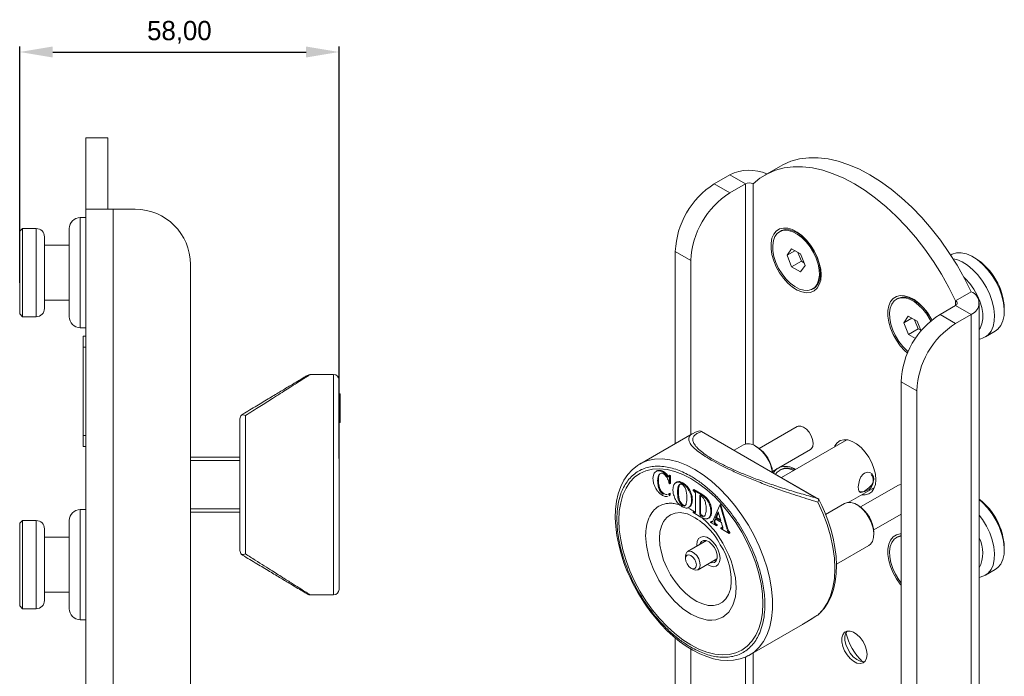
# Model space of a CAD drawing. Header units: millimetres. Extents: x 51 to 367, y 22 to 381.
# Tile 4 of 4: x 188 to 367, y 262 to 381. Entities that reach past the tile are written whole.
import ezdxf

# ---------------------------------------------------------------- set-up
doc = ezdxf.new("R2010")
doc.units = ezdxf.units.MM
doc.header["$PDSIZE"] = -1
doc.dimstyles.new('ISO-25', dxfattribs={"dimtxt": 2.5, "dimasz": 2.5, "dimexe": 1.25, "dimexo": 0.625, "dimtad": 1, "dimtxsty": 'Standard', "dimcen": 2.5, "dimadec": 0, "dimazin": 0, "dimtfac": 1, "dimtmove": 0, "dimatfit": 3, "dimfxl": 0, "dimarcsym": 0})

# ---------------------------------------------------------------- blocks, each defined once
blk = doc.blocks.new('*D6')
at = {"color": 0, "lineweight": -2}
for p, q in [((188.06, 333.41), (188.06, 376.33)), ((246.06, 301.54), (246.06, 376.33)), ((194.06, 375.33), (240.06, 375.33))]:
    blk.add_line(p, q, dxfattribs=at)
at = {"color": 0}
for points in [[(194.06, 376.33), (194.06, 374.33), (188.06, 375.33)], [(240.06, 376.33), (240.06, 374.33), (246.06, 375.33)]]:
    blk.add_solid(points, dxfattribs=at)
at = {"layer": 'Defpoints', "color": 0}
for p in [(246.06, 375.33), (188.06, 332.41), (246.06, 300.54)]:
    blk.add_point(p, dxfattribs=at)
at = {"color": 0, "insert": (217.06, 378.9), "char_height": 3.5, "attachment_point": 5}
blk.add_mtext('58,00', dxfattribs=at)

msp = doc.modelspace()

# ---------------------------------------------------------------- linework, layer by layer
at = {"color": 7, "linetype": 'Continuous', "lineweight": 15}
for p, q in [((204.059, 359.781), (200.059, 359.781)), ((200.059, 359.781), (200.059, 346.781)), ((204.059, 359.781), (204.059, 346.781)), ((326.245, 354.629), (323.416, 352.996)), ((314.209, 351.385), (317.037, 353.018)), ((319.866, 351.385), (317.037, 353.018)), ((314.209, 351.385), (317.037, 349.752)), ((317.037, 349.752), (319.866, 351.385)), ((319.866, 351.385), (319.866, 304.149)), ((321.28, 351.385), (321.28, 303.994)), ((200.059, 345.281), (199.059, 345.281)), ((199.059, 345.281), (199.059, 331.45)), ((200.059, 346.781), (205.059, 346.781)), ((200.059, 346.781), (200.059, 126.781)), ((205.059, 126.781), (205.059, 346.781)), ((209.059, 346.781), (205.059, 346.781)), ((188.559, 343.281), (188.059, 342.781)), ((188.059, 332.408), (188.059, 342.781)), ((191.059, 343.281), (188.559, 343.281)), ((188.559, 343.281), (188.559, 332.216)), ((191.059, 332.216), (191.059, 343.281)), ((192.559, 341.781), (192.559, 332.791)), ((197.059, 332.216), (197.059, 343.281)), ((326.271, 342.823), (326.058, 342.701)), ((330.037, 342.084), (329.271, 342.526)), ((197.059, 340.281), (192.559, 340.281)), ((309.966, 337.505), (307.138, 339.137)), ((307.138, 304.261), (307.138, 339.137)), ((328.224, 339.607), (327.425, 338.423)), ((328.858, 339.25), (327.425, 338.423)), ((327.425, 338.423), (328.26, 336.321)), ((329.857, 338.688), (328.224, 339.607)), ((329.388, 338.952), (330.027, 337.341)), ((330.691, 336.586), (329.857, 338.688)), ((357.232, 338.514), (357.147, 338.465)), ((361.586, 337.913), (361.233, 338.117)), ((219.059, 136.781), (219.059, 336.781)), ((309.966, 305.893), (309.966, 337.505)), ((330.027, 337.341), (328.26, 336.321)), ((328.26, 336.321), (329.893, 335.402)), ((329.893, 335.402), (330.691, 336.586)), ((330.027, 337.341), (330.496, 337.077)), ((333.513, 335.178), (333.513, 336.062)), ((192.559, 332.791), (192.559, 328.781)), ((188.059, 327.781), (188.059, 332.408)), ((188.559, 332.216), (188.559, 327.281)), ((191.059, 327.281), (191.059, 332.216)), ((197.059, 327.281), (197.059, 332.216)), ((199.059, 331.45), (199.059, 325.281)), ((332.058, 332.308), (332.27, 332.431)), ((358.05, 330.158), (360.878, 331.791)), ((192.559, 330.281), (197.059, 330.281)), ((347.484, 330.577), (347.272, 330.455)), ((351.25, 329.837), (350.484, 330.28)), ((355.221, 327.709), (358.05, 329.342)), ((358.05, 329.342), (358.05, 330.158)), ((358.05, 329.342), (360.878, 327.709)), ((362.343, 150.111), (362.343, 329.75)), ((188.059, 327.781), (188.559, 327.281)), ((188.559, 327.281), (191.059, 327.281)), ((349.437, 327.361), (348.639, 326.177)), ((351.07, 326.442), (349.437, 327.361)), ((355.221, 327.709), (358.05, 326.076)), ((358.05, 326.076), (360.878, 327.709)), ((360.878, 148.07), (360.878, 327.709)), ((366.888, 328.32), (366.888, 328.728)), ((350.071, 327.004), (348.639, 326.177)), ((348.639, 326.177), (349.473, 324.075)), ((350.601, 326.706), (351.241, 325.095)), ((351.77, 324.678), (351.07, 326.442)), ((199.059, 325.281), (200.059, 325.281)), ((200.059, 323.726), (199.559, 323.726)), ((199.559, 323.726), (199.559, 321.726)), ((351.241, 325.095), (349.473, 324.075)), ((349.473, 324.075), (350.783, 323.338)), ((351.241, 325.095), (351.709, 324.831)), ((363.464, 323.637), (365.231, 324.657)), ((200.059, 321.726), (199.559, 321.726)), ((199.559, 321.726), (199.559, 305.726)), ((245.059, 316.781), (240.836, 316.781)), ((245.059, 276.781), (245.059, 316.781)), ((246.059, 277.781), (246.059, 315.781)), ((246.059, 296.781), (246.059, 315.281)), ((350.979, 313.829), (348.15, 315.462)), ((348.15, 152.154), (348.15, 315.462)), ((246.259, 313.306), (246.059, 313.306)), ((246.259, 312.953), (246.059, 312.953)), ((246.284, 313.264), (246.259, 313.264)), ((246.284, 313.264), (246.259, 313.264)), ((350.979, 150.521), (350.979, 313.829)), ((246.259, 311.962), (246.059, 311.962)), ((246.259, 310.611), (246.059, 310.611)), ((229.059, 309.343), (229.059, 284.219)), ((246.259, 309.337), (246.059, 309.337)), ((246.259, 308.42), (246.059, 308.42)), ((246.259, 308.1), (246.059, 308.1)), ((310.222, 306.041), (300.674, 300.529)), ((333.184, 294.175), (311.79, 306.525)), ((311.897, 306.429), (332.805, 294.359)), ((329.273, 307.33), (322.387, 303.355)), ((200.059, 305.726), (199.559, 305.726)), ((199.559, 305.726), (199.559, 303.726)), ((338.311, 304.936), (326.427, 298.076)), ((200.059, 303.726), (199.559, 303.726)), ((319.505, 304), (317.834, 303.036)), ((321.988, 303.619), (321.704, 303.782)), ((324.787, 299.198), (331.672, 303.173)), ((228.059, 301.781), (219.059, 301.781)), ((228.059, 301.181), (219.059, 301.181)), ((303.791, 299.285), (303.632, 299.193)), ((303.962, 299.308), (304.104, 299.39)), ((304.825, 299.098), (304.967, 299.179)), ((326.271, 299.547), (326.058, 299.424)), ((303.927, 297.548), (304.068, 297.63)), ((305.536, 298.502), (305.677, 298.583)), ((305.811, 298.235), (305.952, 298.317)), ((306.013, 298.412), (306.155, 298.494)), ((306.013, 298.412), (306.105, 298.359)), ((306.105, 296.95), (306.013, 297.003)), ((306.105, 298.359), (306.246, 298.441)), ((306.105, 298.359), (306.105, 296.95)), ((306.105, 296.95), (306.246, 297.032)), ((306.155, 298.494), (306.246, 298.441)), ((306.246, 298.441), (306.246, 297.032)), ((307.375, 297.244), (307.216, 297.152)), ((308.374, 297.014), (308.515, 297.095)), ((246.059, 278.281), (246.059, 296.781)), ((304.035, 296.491), (304.177, 296.572)), ((304.374, 295.618), (304.515, 295.699)), ((304.971, 295.045), (305.113, 295.127)), ((306.051, 295.168), (306.192, 295.25)), ((306.051, 295.168), (306.051, 294.817)), ((306.192, 295.25), (306.192, 294.899)), ((307.561, 295.771), (307.702, 295.852)), ((307.758, 296.66), (307.9, 296.742)), ((309.611, 295.733), (309.752, 295.814)), ((310.372, 295.803), (310.513, 295.885)), ((310.372, 295.692), (310.372, 295.803)), ((310.372, 295.803), (311.8, 294.979)), ((310.478, 295.631), (310.372, 295.692)), ((310.513, 295.885), (311.941, 295.06)), ((338.662, 293.593), (343.31, 296.276)), ((347.657, 296.716), (340.772, 292.742)), ((306.051, 294.817), (306.192, 294.899)), ((307.611, 294.506), (307.753, 294.588)), ((310.088, 293.949), (310.23, 294.031)), ((310.821, 292.175), (310.821, 294.848)), ((311.588, 294.87), (311.59, 291.542)), ((311.729, 294.792), (311.732, 291.624)), ((311.8, 294.979), (311.941, 295.06)), ((312.719, 294.25), (312.861, 294.332)), ((337.889, 293.387), (334.443, 291.397)), ((200.059, 292.281), (199.059, 292.281)), ((199.059, 292.281), (199.059, 273.425)), ((219.059, 292.381), (228.059, 292.381)), ((219.059, 291.781), (228.059, 291.781)), ((308.291, 293.08), (308.433, 293.161)), ((308.718, 292.911), (308.859, 292.993)), ((309.291, 291.498), (309.46, 291.443)), ((309.52, 292.625), (309.679, 292.717)), ((309.733, 292.794), (309.875, 292.875)), ((310.372, 291.85), (310.513, 291.931)), ((310.372, 291.739), (310.372, 291.85)), ((310.372, 291.85), (310.478, 291.788)), ((311.8, 290.914), (310.372, 291.739)), ((310.478, 291.788), (310.619, 291.87)), ((310.513, 291.931), (310.619, 291.87)), ((310.689, 291.72), (310.769, 291.766)), ((311.59, 291.542), (311.732, 291.624)), ((313.364, 293.144), (313.505, 293.225)), ((313.585, 291.904), (313.726, 291.986)), ((314.091, 290.497), (315.232, 293.081)), ((314.947, 291.876), (314.458, 290.759)), ((314.989, 291.729), (314.599, 290.84)), ((315.422, 290.202), (314.947, 291.876)), ((315.232, 293.081), (315.373, 293.163)), ((315.232, 293.081), (315.276, 293.056)), ((315.276, 293.056), (315.418, 293.137)), ((315.276, 293.056), (316.427, 289.059)), ((315.373, 293.163), (315.418, 293.137)), ((315.418, 293.137), (316.568, 289.14)), ((340.372, 293.005), (340.09, 293.169)), ((188.559, 290.281), (188.059, 289.781)), ((188.059, 275.639), (188.059, 289.781)), ((191.059, 290.281), (188.559, 290.281)), ((188.559, 290.281), (188.559, 275.196)), ((191.059, 275.196), (191.059, 290.281)), ((197.059, 275.196), (197.059, 290.281)), ((311.67, 291.256), (311.812, 291.337)), ((312.192, 290.991), (312.334, 291.072)), ((313.197, 290.74), (313.338, 290.822)), ((313.477, 291.175), (313.618, 291.257)), ((313.536, 290.023), (313.677, 290.105)), ((313.536, 289.912), (313.536, 290.023)), ((314.597, 289.3), (313.536, 289.912)), ((314.176, 289.977), (314.317, 290.059)), ((314.376, 290.584), (314.241, 290.266)), ((314.241, 290.266), (314.383, 290.348)), ((314.284, 289.663), (314.425, 289.745)), ((315.502, 289.934), (314.376, 290.584)), ((314.462, 290.535), (314.383, 290.348)), ((314.458, 290.759), (314.599, 290.84)), ((314.458, 290.759), (315.422, 290.202)), ((314.599, 290.84), (315.367, 290.397)), ((315.672, 289.33), (315.502, 289.934)), ((343.172, 288.585), (348.15, 291.459)), ((192.559, 288.781), (192.559, 276.525)), ((314.597, 289.411), (314.738, 289.492)), ((314.597, 289.411), (314.597, 289.3)), ((314.597, 289.3), (314.738, 289.381)), ((314.738, 289.492), (314.738, 289.381)), ((315.38, 288.958), (315.521, 289.04)), ((315.38, 288.848), (315.38, 288.958)), ((315.38, 288.958), (315.443, 288.922)), ((316.923, 287.957), (315.38, 288.848)), ((315.443, 288.922), (315.585, 289.003)), ((315.521, 289.04), (315.585, 289.003)), ((316.427, 289.059), (316.568, 289.14)), ((316.697, 288.306), (316.839, 288.387)), ((316.923, 288.068), (317.064, 288.149)), ((316.923, 288.068), (316.923, 287.957)), ((316.923, 287.957), (317.064, 288.038)), ((317.064, 288.149), (317.064, 288.038)), ((343.2, 287.78), (343.2, 288.107)), ((197.059, 287.281), (192.559, 287.281)), ((312.801, 286.63), (309.37, 284.65)), ((312.303, 286.343), (312.434, 286.691)), ((347.484, 287.3), (347.272, 287.178)), ((336.411, 282.373), (342.289, 285.766)), ((366.888, 285.043), (366.888, 285.451)), ((308.976, 283.78), (308.976, 283.372)), ((311.27, 281.359), (314.701, 283.339)), ((309.966, 281.657), (310.32, 281.453)), ((363.464, 280.36), (365.231, 281.38)), ((192.559, 277.281), (197.059, 277.281)), ((188.059, 274.781), (188.059, 275.639)), ((192.559, 276.525), (192.559, 275.781)), ((240.836, 276.781), (245.059, 276.781)), ((188.059, 274.781), (188.559, 274.281)), ((188.559, 275.196), (188.559, 274.281)), ((188.559, 274.281), (191.059, 274.281)), ((191.059, 274.281), (191.059, 275.196)), ((197.059, 274.281), (197.059, 275.196)), ((199.059, 273.425), (199.059, 272.281)), ((199.059, 272.281), (200.059, 272.281)), ((320.673, 265.887), (330.221, 271.399)), ((307.138, 175.829), (307.138, 268.975)), ((309.966, 174.197), (309.966, 266.962)), ((319.866, 265.496), (319.866, 171.746)), ((320.673, 265.887), (320.423, 265.75)), ((321.28, 266.238), (321.28, 171.746))]:
    msp.add_line(p, q, dxfattribs=at)
at = {"color": 7, "linetype": 'Continuous', "lineweight": 15, "flags": 128}
for points in [[(360.878, 331.791), (359.652, 334.23), (358.304, 336.614), (356.843, 338.926), (355.281, 341.15), (353.628, 343.269), (351.895, 345.269), (350.096, 347.136), (348.243, 348.856), (346.35, 350.417), (344.428, 351.808), (342.493, 353.019), (340.558, 354.042), (338.637, 354.869), (336.743, 355.495), (334.89, 355.914), (333.091, 356.125), (331.359, 356.124), (329.706, 355.914), (328.143, 355.494), (326.683, 354.868), (326.245, 354.629)], [(358.05, 330.158), (356.823, 332.597), (355.475, 334.981), (354.015, 337.293), (352.452, 339.517), (350.799, 341.636), (349.067, 343.636), (347.268, 345.503), (345.415, 347.223), (343.521, 348.784), (341.6, 350.175), (339.665, 351.387), (337.73, 352.409), (335.809, 353.237), (333.915, 353.862), (332.062, 354.281), (330.263, 354.492), (328.53, 354.492), (326.877, 354.281), (325.315, 353.861), (323.854, 353.235), (322.506, 352.408), (321.28, 351.385)], [(333.619, 334.872), (333.537, 333.922), (333.292, 333.103), (332.895, 332.442), (332.359, 331.965), (331.704, 331.687), (330.953, 331.62), (330.134, 331.766), (329.275, 332.118), (328.409, 332.666), (327.567, 333.389), (326.778, 334.26), (326.072, 335.248), (325.473, 336.318), (325.004, 337.431), (324.682, 338.547), (324.518, 339.625), (324.518, 340.626), (324.682, 341.515), (325.004, 342.258), (325.473, 342.83), (326.072, 343.209), (326.778, 343.382), (327.567, 343.343), (328.409, 343.092), (329.275, 342.64), (330.134, 342.002), (330.953, 341.201), (331.704, 340.267), (332.359, 339.233), (332.895, 338.137), (333.292, 337.018), (333.537, 335.916), (333.619, 334.872)], [(331.226, 332.042), (331.896, 332.224), (332.457, 332.61), (332.887, 333.183), (333.17, 333.923), (333.295, 334.8), (333.257, 335.781), (333.058, 336.829), (332.705, 337.902), (332.212, 338.96), (331.598, 339.962), (330.887, 340.87), (330.104, 341.648), (329.282, 342.268), (328.451, 342.704), (327.644, 342.94), (326.891, 342.967), (326.221, 342.785), (325.66, 342.399), (325.23, 341.826), (324.947, 341.086), (324.822, 340.209), (324.859, 339.228), (325.058, 338.18), (325.411, 337.107), (325.904, 336.049), (326.518, 335.047), (327.23, 334.139), (328.012, 333.361), (328.834, 332.741), (329.665, 332.305), (330.473, 332.069), (331.226, 332.042)], [(332.27, 332.431), (332.669, 332.732), (333.099, 333.306), (333.382, 334.045), (333.507, 334.922), (333.469, 335.904), (333.27, 336.951), (332.918, 338.025), (332.425, 339.083), (331.81, 340.085), (331.099, 340.993), (330.317, 341.771), (329.494, 342.39), (328.664, 342.826), (327.856, 343.062), (327.103, 343.09), (326.433, 342.907), (326.271, 342.823)], [(365.231, 324.657), (365.721, 325.019), (366.25, 325.674), (366.627, 326.509), (366.84, 327.498), (366.883, 328.611), (366.754, 329.814), (366.457, 331.071), (366.001, 332.344), (365.401, 333.594), (364.673, 334.783), (363.842, 335.874), (362.931, 336.836), (361.968, 337.637), (360.983, 338.255), (360.005, 338.671), (359.065, 338.871), (358.19, 338.849), (357.408, 338.607), (357.232, 338.514)], [(357.565, 337.815), (358.237, 337.65), (359.215, 337.235), (360.2, 336.617), (361.163, 335.815), (362.074, 334.854), (362.906, 333.762), (363.633, 332.573), (364.234, 331.323), (364.689, 330.051), (364.986, 328.793), (365.115, 327.59), (365.073, 326.477), (364.86, 325.488), (364.483, 324.654), (363.953, 323.999), (363.445, 323.626)], [(362.343, 324.944), (362.514, 325.206), (362.829, 325.965), (362.984, 326.869), (362.973, 327.884), (362.797, 328.974), (362.462, 330.099), (361.981, 331.219), (361.37, 332.294), (360.652, 333.283), (359.853, 334.152), (359.539, 334.44)], [(349.327, 320.651), (348.78, 321.142), (347.991, 322.014), (347.285, 323.002), (346.686, 324.072), (346.218, 325.185), (345.895, 326.301), (345.731, 327.379), (345.731, 328.38), (345.895, 329.268), (346.218, 330.012), (346.686, 330.584), (347.285, 330.963), (347.991, 331.136), (348.78, 331.097), (349.622, 330.846), (350.488, 330.394), (351.347, 329.756), (352.166, 328.955), (352.917, 328.021), (353.572, 326.987), (353.741, 326.674)], [(353.729, 326.664), (353.638, 326.836), (353.024, 327.839), (352.312, 328.746), (351.53, 329.525), (350.708, 330.144), (349.877, 330.58), (349.069, 330.816), (348.316, 330.844), (347.646, 330.661), (347.484, 330.577)], [(353.537, 326.502), (353.426, 326.714), (352.811, 327.716), (352.1, 328.624), (351.318, 329.402), (350.495, 330.021), (349.665, 330.458), (348.857, 330.694), (348.104, 330.721), (347.434, 330.539), (346.873, 330.153), (346.443, 329.58), (346.16, 328.84), (346.035, 327.963), (346.072, 326.982), (346.272, 325.934), (346.624, 324.861), (347.117, 323.803), (347.731, 322.801), (348.443, 321.893), (349.225, 321.114), (349.449, 320.927)], [(240.839, 316.781), (240.571, 316.745), (240.322, 316.638)], [(311.348, 306.498), (310.825, 306.328), (310.236, 306.048)], [(331.672, 303.173), (331.866, 303.329), (332.097, 303.748), (332.169, 304.314), (332.075, 304.971), (331.824, 305.657), (331.44, 306.302), (330.962, 306.845), (330.436, 307.231), (329.914, 307.424), (329.446, 307.404), (329.273, 307.33)], [(343.554, 297.699), (343.469, 298.682), (343.218, 299.72), (342.811, 300.768), (342.267, 301.78), (341.609, 302.711), (340.867, 303.522), (340.071, 304.176), (339.258, 304.646), (338.463, 304.91), (337.72, 304.956), (337.063, 304.784), (336.519, 304.401), (336.112, 303.822), (336.019, 303.613)], [(300.649, 300.489), (300.291, 300.292), (299.302, 299.509), (298.491, 298.622), (297.797, 297.593), (297.225, 296.434), (296.781, 295.157), (296.469, 293.778), (296.288, 292.311), (296.239, 290.772), (296.319, 289.176), (296.524, 287.54), (296.847, 285.883), (297.279, 284.232), (297.801, 282.627), (298.415, 281.04), (298.911, 279.912), (299.433, 278.836), (300.307, 277.224)], [(300.641, 300.51), (300.948, 300.679), (302.115, 301.15), (303.382, 301.41), (304.735, 301.458), (306.158, 301.291), (307.633, 300.912), (309.144, 300.326), (310.673, 299.539), (312.202, 298.561), (313.714, 297.402), (315.189, 296.077), (316.612, 294.602), (317.964, 292.992), (319.232, 291.268), (320.399, 289.45), (321.452, 287.558), (322.379, 285.616), (323.168, 283.645), (323.811, 281.669), (324.3, 279.711), (324.629, 277.794), (324.795, 275.94), (324.795, 274.172), (324.629, 272.51), (324.3, 270.973), (323.811, 269.579), (323.168, 268.346), (322.379, 267.286), (321.452, 266.414), (320.673, 265.887)], [(309.966, 267.694), (311.431, 266.943), (312.877, 266.392), (314.287, 266.048), (315.642, 265.913), (316.926, 265.992), (318.123, 266.281), (319.216, 266.779), (320.194, 267.477), (321.043, 268.369), (321.752, 269.442), (322.314, 270.683), (322.72, 272.076), (322.966, 273.604), (323.048, 275.248), (322.966, 276.987), (322.72, 278.799), (322.314, 280.661), (321.752, 282.55), (321.043, 284.443), (320.194, 286.314), (319.216, 288.142), (318.123, 289.902), (316.926, 291.573), (315.642, 293.133), (314.287, 294.564), (312.877, 295.847), (311.431, 296.966), (309.966, 297.906), (308.502, 298.657), (307.055, 299.208), (305.646, 299.553), (304.291, 299.687), (303.007, 299.608), (301.81, 299.319), (300.716, 298.822), (299.739, 298.123), (298.89, 297.231), (298.18, 296.158), (297.619, 294.917), (297.213, 293.524), (296.967, 291.996), (296.885, 290.352), (296.967, 288.613), (297.213, 286.801), (297.619, 284.939), (298.18, 283.05), (298.89, 281.157), (299.739, 279.286), (300.716, 277.458), (301.81, 275.698), (303.007, 274.027), (304.291, 272.467), (305.646, 271.036), (307.055, 269.753), (308.502, 268.635), (309.966, 267.694)], [(296.885, 290.352), (296.967, 291.996), (297.213, 293.524), (297.619, 294.917), (298.18, 296.158), (298.89, 297.231), (299.739, 298.123), (300.716, 298.822), (301.81, 299.319), (303.007, 299.608), (304.291, 299.687), (305.646, 299.553), (307.055, 299.208), (308.502, 298.657), (309.966, 297.906), (311.431, 296.966), (312.877, 295.847), (314.287, 294.564), (315.642, 293.133), (316.926, 291.573), (318.123, 289.902), (319.216, 288.142), (320.194, 286.314), (321.043, 284.443), (321.752, 282.55), (322.314, 280.661), (322.72, 278.799), (322.966, 276.987), (323.048, 275.248), (322.966, 273.604), (322.72, 272.076), (322.314, 270.683), (321.752, 269.442), (321.043, 268.369), (320.194, 267.477), (319.216, 266.779), (318.123, 266.281), (316.926, 265.992), (315.642, 265.913), (314.287, 266.048), (312.877, 266.392), (311.431, 266.943), (309.966, 267.694), (308.502, 268.635), (307.055, 269.753), (305.646, 271.036), (304.291, 272.467), (303.007, 274.027), (301.81, 275.698), (300.716, 277.458), (299.739, 279.286), (298.89, 281.157), (298.18, 283.05), (297.619, 284.939), (297.213, 286.801), (296.967, 288.613), (296.885, 290.352)], [(341.491, 295.624), (341.075, 295.433), (340.757, 295.397), (340.529, 295.542), (340.4, 295.896), (340.375, 296.403), (340.438, 296.982), (340.59, 297.599), (340.855, 298.211), (341.246, 298.711), (341.491, 298.891), (341.968, 299.047), (342.44, 298.994), (342.86, 298.738), (343.137, 298.299), (343.194, 297.773), (343.051, 297.241), (342.739, 296.716), (342.282, 296.215), (341.756, 295.793), (341.491, 295.624)], [(341.019, 294.953), (341.609, 294.933), (342.267, 295.105), (342.811, 295.489), (343.218, 296.067), (343.469, 296.815), (343.554, 297.699)], [(348.15, 296.828), (347.831, 296.791), (347.657, 296.716)], [(332.992, 273.129), (333.924, 274.092), (334.705, 275.254), (335.322, 276.602), (335.769, 278.118), (336.039, 279.783), (336.129, 281.575), (336.039, 283.472), (335.769, 285.449), (335.322, 287.481), (334.705, 289.541), (333.924, 291.605), (332.992, 293.644)], [(333.159, 273.281), (333.359, 273.439), (334.169, 274.326), (334.864, 275.354), (335.436, 276.514), (335.88, 277.79), (336.192, 279.17), (336.372, 280.637), (336.421, 282.176), (336.342, 283.772), (336.137, 285.408), (335.814, 287.064), (335.382, 288.716), (334.86, 290.321), (334.246, 291.908), (333.749, 293.036), (333.228, 294.112), (333.19, 294.18)], [(342.289, 285.766), (342.585, 285.99), (342.946, 286.504), (343.153, 287.184), (343.195, 287.992), (343.07, 288.886), (342.784, 289.817), (342.352, 290.735), (341.799, 291.591), (341.153, 292.338), (340.45, 292.936), (339.728, 293.353), (339.025, 293.567), (338.379, 293.565), (337.889, 293.387)], [(365.231, 281.38), (365.709, 281.731), (366.241, 282.382), (366.621, 283.214), (366.838, 284.199), (366.884, 285.31), (366.758, 286.512), (366.465, 287.769), (366.012, 289.042), (365.414, 290.292), (364.689, 291.483), (363.859, 292.576), (362.95, 293.541), (362.343, 294.073)], [(304.263, 287.055), (304.348, 288.217), (304.599, 289.251), (305.012, 290.131), (305.574, 290.833), (306.272, 291.34), (307.087, 291.638), (307.998, 291.719), (308.981, 291.582), (309.291, 291.498)], [(308.859, 292.993), (308.933, 293.012), (308.937, 293.013)], [(311.945, 290.835), (312.993, 289.882), (314.466, 288.15), (315.781, 286.158), (316.849, 284.023), (317.268, 282.953), (317.612, 281.882), (318.052, 279.86), (318.189, 278.053), (318.052, 276.404), (317.612, 274.891), (316.849, 273.631), (315.781, 272.729), (314.466, 272.255), (313.749, 272.185), (312.993, 272.224), (311.463, 272.599), (309.966, 273.304), (308.47, 274.327), (306.94, 275.719), (305.467, 277.45), (304.152, 279.442), (303.084, 281.577), (302.665, 282.647), (302.321, 283.718), (301.881, 285.74), (301.743, 287.547), (301.743, 287.547)], [(312.334, 291.072), (312.398, 291.079), (312.45, 291.091)], [(362.343, 291.25), (362.922, 290.462), (363.647, 289.272), (364.244, 288.021), (364.697, 286.748), (364.99, 285.492), (365.116, 284.29), (365.07, 283.179), (364.853, 282.193), (364.473, 281.362), (363.941, 280.711), (363.44, 280.346)], [(317.144, 277.797), (316.814, 276.851), (316.325, 276.057), (315.693, 275.451), (314.934, 275.047), (314.069, 274.857), (313.118, 274.885), (312.108, 275.13), (311.063, 275.587), (310.012, 276.242), (308.981, 277.081), (307.998, 278.079), (307.087, 279.213), (306.272, 280.451), (305.574, 281.763), (305.012, 283.115), (304.599, 284.47), (304.348, 285.795), (304.263, 287.055)], [(311.038, 285.612), (311.027, 285.862), (311.113, 286.502), (311.364, 286.992), (311.759, 287.29), (312.267, 287.374), (312.846, 287.236), (313.45, 286.887), (314.03, 286.356), (314.537, 285.686), (314.933, 284.931), (315.184, 284.152), (315.27, 283.412), (315.184, 282.772), (314.933, 282.282), (314.537, 281.984), (314.03, 281.9), (313.45, 282.038), (312.937, 282.321)], [(313.496, 282.644), (313.787, 282.586), (314.226, 282.663), (314.548, 282.955), (314.718, 283.429), (314.718, 284.033), (314.548, 284.704), (314.226, 285.367), (313.787, 285.95), (313.28, 286.392), (312.758, 286.643), (312.278, 286.677), (311.893, 286.49), (311.644, 286.102), (311.596, 285.935)], [(348.15, 278.544), (347.991, 278.737), (347.285, 279.726), (346.686, 280.796), (346.218, 281.909), (345.895, 283.024), (345.731, 284.102), (345.731, 285.103), (345.895, 285.992), (346.218, 286.735), (346.686, 287.307), (347.285, 287.686), (347.991, 287.859), (348.15, 287.869)], [(348.15, 287.449), (348.104, 287.445), (347.434, 287.262), (346.873, 286.877), (346.443, 286.303), (346.16, 285.563), (346.035, 284.686), (346.072, 283.705), (346.272, 282.658), (346.624, 281.584), (347.117, 280.526), (347.731, 279.524), (348.15, 278.963)], [(348.15, 287.543), (347.646, 287.385), (347.484, 287.3)], [(308.976, 283.78), (309.028, 284.175), (309.248, 284.558), (309.613, 284.731), (310.073, 284.672), (310.567, 284.387), (311.027, 283.915), (311.392, 283.32), (311.612, 282.683), (311.658, 282.089), (311.523, 281.618), (311.225, 281.335), (310.805, 281.277), (310.32, 281.453), (310.32, 281.453)], [(309.966, 281.657), (309.588, 281.963), (309.266, 282.396), (309.052, 282.891), (308.976, 283.372), (309.052, 283.765), (309.266, 284.012), (309.588, 284.075), (309.966, 283.943), (310.345, 283.637), (310.666, 283.204), (310.881, 282.71), (310.956, 282.229), (310.881, 281.835), (310.666, 281.588), (310.345, 281.525), (309.966, 281.657)], [(314.57, 282.991), (314.246, 283.039), (314.203, 283.052)], [(362.343, 279.94), (363.195, 280.219), (363.42, 280.361)], [(300.307, 277.224), (301.404, 275.45), (301.877, 274.757), (302.692, 273.642), (303.575, 272.539), (304.557, 271.422), (305.614, 270.336), (306.733, 269.306), (307.901, 268.352), (309.105, 267.492), (310.334, 266.736), (311.58, 266.097), (312.831, 265.582), (314.08, 265.201), (315.318, 264.959), (316.537, 264.864), (317.729, 264.924), (318.886, 265.147), (319.998, 265.543), (320.387, 265.757)], [(317.203, 278.063), (317.147, 277.811), (317.144, 277.797)], [(240.322, 276.923), (240.571, 276.816), (240.839, 276.781)], [(330.4, 271.508), (331.914, 272.429), (332.527, 272.841)], [(341.963, 265.956), (341.878, 266.721), (341.628, 267.528), (341.233, 268.317), (340.722, 269.029), (340.132, 269.611), (339.508, 270.021), (338.895, 270.228), (338.34, 270.216), (337.882, 269.987), (337.557, 269.557), (337.388, 268.959), (337.388, 268.236), (337.557, 267.443), (337.882, 266.637), (338.34, 265.88), (338.895, 265.227), (339.508, 264.726), (340.132, 264.415), (340.722, 264.316), (341.233, 264.438), (341.628, 264.771), (341.878, 265.29), (341.963, 265.956)], [(341.548, 264.675), (341.288, 264.643), (340.698, 264.741), (340.074, 265.052), (339.461, 265.553), (338.905, 266.207), (338.448, 266.964), (338.123, 267.769), (337.954, 268.562), (337.954, 269.285), (338.123, 269.884), (338.348, 270.218)]]:
    msp.add_lwpolyline(points, dxfattribs=at)
at = {"color": 7, "linetype": 'Continuous', "lineweight": 15}
for centre, radius, start, end in [((320.589, 346.11), 7.767, 65.85505, 117.21036), ((322.381, 338.502), 15.256, 122.38682, 177.61316), ((320.573, 350.02), 1.537, 62.60998, 117.39002), ((325.209, 336.869), 15.256, 122.38682, 177.61316), ((199.059, 343.281), 2, 90, 180), ((209.059, 336.781), 10, 0, 90), ((191.059, 341.781), 1.5, 0, 90), ((355.543, 328.302), 11.353, 2.15273, 57.84186), ((360.103, 329.75), 2.183, 290.78345, 69.21648), ((357.895, 329.75), 0.437, 290.78353, 69.2161), ((191.059, 328.781), 1.5, 270, 0), ((199.059, 327.281), 2, 180, 270), ((363.393, 314.826), 15.256, 122.38682, 177.61316), ((366.221, 313.194), 15.256, 122.38682, 177.61316), ((362.088, 325.452), 2.253, 276.47472, 306.49302), ((245.059, 315.781), 1, 360, 90), ((320.423, 302.058), 2.148, 53.38366, 115.30581), ((318.031, 298.047), 6.81, 8.31414, 57.36143), ((318.674, 298.428), 6.158, 5.44503, 57.44932), ((327.095, 297.738), 2.433, 126.21832, 150.96907), ((327.342, 297.145), 2.553, 59.66354, 142.15321), ((327.131, 296.789), 3.313, 56.27575, 109.5993), ((327.483, 296.997), 2.824, 61.20112, 115.43483), ((341.083, 297.496), 1.996, 257.40115, 35.28402), ((308.119, 296.51), 0.391, 62.39979, 157.40602), ((308.275, 296.592), 0.405, 134.27812, 158.22541), ((314.087, 295.398), 6.537, 176.73018, 187.83933), ((309.608, 295.783), 2.047, 154.63549, 180.34147), ((314.229, 295.479), 6.537, 176.73018, 187.83933), ((309.75, 295.865), 2.047, 154.63549, 180.34147), ((307.65, 295.574), 1.437, 14.19736, 63.13314), ((304.69, 294.608), 4.549, 358.98618, 16.84849), ((309.873, 294.709), 2.271, 185.11983, 225.85267), ((310.014, 294.79), 2.271, 185.11983, 225.85267), ((308.607, 293.42), 0.521, 282.22742, 352.47574), ((305.329, 294.315), 3.915, 345.7722, 3.11547), ((310.575, 292.908), 2.208, 44.50352, 62.70095), ((310.75, 293.253), 1.846, 22.93286, 40.6793), ((309.459, 292.689), 3.255, 7.68393, 23.20621), ((355.298, 284.918), 11.603, 2.63719, 52.61689), ((199.059, 290.281), 2, 90, 180), ((308.939, 294.094), 1.204, 237.4473, 259.39646), ((309.081, 294.176), 1.204, 237.4473, 259.39646), ((311.983, 291.497), 0.395, 173.45267, 217.72006), ((312.124, 291.579), 0.395, 173.45267, 217.72006), ((310.215, 292.165), 2.517, 339.44224, 359.94932), ((307.352, 292.376), 5.384, 357.72671, 7.99042), ((337.114, 287.859), 6.091, 2.33305, 57.66152), ((191.059, 288.781), 1.5, 0, 90), ((304.711, 280.553), 11.858, 26.70566, 67.09175), ((312.284, 291.818), 0.833, 222.49168, 263.66445), ((312.426, 291.9), 0.833, 222.49168, 263.66445), ((312.182, 291.397), 0.407, 271.47016, 343.34101), ((356.971, 284.402), 6.027, 333.02078, 26.97922), ((305.846, 279.476), 11.424, 351.79674, 34.10655), ((245.059, 277.781), 1, 270, 0), ((191.059, 275.781), 1.5, 270, 0), ((199.059, 274.281), 2, 180, 270), ((348.402, 272.327), 10.555, 193.29608, 226.69857)]:
    msp.add_arc(centre, radius, start, end, dxfattribs=at)
for points, knots in [([(240.321, 316.638), (240.286, 316.617), (240.231, 316.584), (239.902, 316.387), (239.444, 316.112), (238.602, 315.607), (237.224, 314.78), (235.489, 313.739), (233.434, 312.505), (231.101, 311.106), (229.415, 310.094), (228.544, 309.572)], [0, 0, 0, 0, 0.0984076, 0.1486244, 0.2001739, 0.3105725, 0.4295356, 0.5583657, 0.6978435, 0.844039, 1, 1, 1, 1]), ([(240.836, 316.781), (240.798, 316.757), (240.721, 316.709), (240.106, 316.32), (239.124, 315.7), (237.919, 314.938), (236.641, 314.132), (235.376, 313.333), (233.733, 312.294), (231.633, 310.969), (229.945, 309.902), (229.059, 309.343)], [0, 0, 0, 0, 0.0999276, 0.2032044, 0.3139026, 0.4339961, 0.5173399, 0.6063284, 0.7012743, 0.8433419, 1, 1, 1, 1]), ([(246.259, 312.953), (246.259, 313.066), (246.259, 313.267), (246.259, 313.294), (246.259, 313.306)], [0, 0, 0, 0, 0.5646627, 1, 1, 1, 1]), ([(246.259, 311.962), (246.259, 312.184), (246.259, 312.575), (246.259, 312.839), (246.259, 312.953)], [0, 0, 0, 0, 0.5684603, 1, 1, 1, 1]), ([(246.259, 310.611), (246.259, 310.874), (246.259, 311.345), (246.259, 311.773), (246.259, 311.962)], [0, 0, 0, 0, 0.5573292, 1, 1, 1, 1]), ([(228.059, 308.715), (228.072, 308.847), (228.098, 309.112), (228.275, 309.326), (228.363, 309.433)], [0, 0, 0, 0, 0.5008535, 1, 1, 1, 1]), ([(228.363, 309.433), (228.467, 309.444), (228.676, 309.467), (228.931, 309.384), (229.059, 309.343)], [0, 0, 0, 0, 0.49944678, 1, 1, 1, 1]), ([(246.259, 309.337), (246.259, 309.565), (246.259, 309.974), (246.259, 310.416), (246.259, 310.611)], [0, 0, 0, 0, 0.5582218, 1, 1, 1, 1]), ([(228.059, 308.715), (228.059, 307.89), (228.059, 306.205), (228.059, 303.286), (228.059, 300.112), (228.059, 296.781), (228.059, 293.45), (228.059, 290.275), (228.059, 287.356), (228.059, 285.671), (228.059, 284.847)], [0, 0, 0, 0, 0.1186664, 0.2425997, 0.3703117, 0.5000001, 0.6296886, 0.7574005, 0.8813338, 1, 1, 1, 1]), ([(246.259, 308.42), (246.259, 308.555), (246.259, 308.8), (246.259, 309.171), (246.259, 309.337)], [0, 0, 0, 0, 0.5530377, 1, 1, 1, 1]), ([(246.259, 308.1), (246.259, 308.115), (246.259, 308.141), (246.259, 308.336), (246.259, 308.42)], [0, 0, 0, 0, 0.5732522, 1, 1, 1, 1]), ([(313.66, 301.263), (313.166, 301.559), (312.162, 302.162), (311.031, 302.999), (310.189, 303.782), (309.745, 304.4), (309.566, 304.887), (309.555, 305.274), (309.736, 305.665), (309.955, 305.926), (310.212, 306.03), (310.225, 306.036)], [0, 0, 0, 0, 0.1173839, 0.2387022, 0.3687383, 0.509811, 0.6077141, 0.712248, 0.82378, 0.9906655, 1, 1, 1, 1]), ([(332.805, 294.359), (331.873, 294.613), (330.068, 295.105), (327.301, 295.94), (324.629, 296.812), (322.074, 297.72), (319.694, 298.644), (317.534, 299.568), (315.62, 300.478), (313.978, 301.362), (312.614, 302.213), (311.544, 303.026), (310.783, 303.788), (310.353, 304.487), (310.252, 305.112), (310.487, 305.647), (311.019, 306.101), (311.598, 306.318), (311.897, 306.429)], [0, 0, 0, 0, 0.0779831, 0.1510972, 0.2208321, 0.285268, 0.3447446, 0.3999633, 0.4507778, 0.4999999, 0.5492099, 0.6000366, 0.6552428, 0.7147318, 0.779155, 0.8489027, 0.9220097, 1, 1, 1, 1]), ([(311.785, 306.528), (311.64, 306.545), (311.488, 306.563), (311.353, 306.505), (311.346, 306.502)], [0, 0, 0, 0, 0.9483005, 1, 1, 1, 1]), ([(332.992, 293.644), (332.34, 293.839), (331.077, 294.218), (329.18, 294.822), (327.024, 295.538), (324.627, 296.382), (321.997, 297.377), (319.552, 298.377), (317.32, 299.369), (315.319, 300.34), (314.207, 300.959), (313.66, 301.263)], [0, 0, 0, 0, 0.106103, 0.2056567, 0.2987954, 0.4389216, 0.565988, 0.6860842, 0.7967881, 0.9000681, 1, 1, 1, 1]), ([(309.966, 267.286), (309.42, 267.623), (308.311, 268.309), (306.648, 269.641), (305.128, 271.083), (303.776, 272.575), (302.196, 274.552), (300.758, 276.731), (299.52, 279.031), (298.707, 280.786), (298.017, 282.55), (297.281, 284.839), (296.686, 287.571), (296.481, 290.27), (296.599, 292.428), (296.91, 294.169), (297.401, 295.641), (298.017, 296.847), (298.939, 298.139), (300.107, 299.125), (301.48, 299.762), (302.594, 300.058), (303.776, 300.173), (305.391, 300.09), (307.459, 299.583), (309.694, 298.529), (311.622, 297.281), (313.284, 295.962), (314.805, 294.517), (316.157, 293.025), (317.737, 291.048), (319.175, 288.869), (320.413, 286.569), (321.226, 284.814), (321.916, 283.05), (322.651, 280.761), (323.247, 278.029), (323.451, 275.33), (323.334, 273.172), (323.023, 271.431), (322.532, 269.959), (321.916, 268.753), (320.993, 267.461), (319.826, 266.475), (318.453, 265.838), (317.339, 265.542), (316.157, 265.426), (314.542, 265.513), (312.473, 265.992), (310.786, 266.863), (309.966, 267.286)], [0, 0, 0, 0, 0.0194157, 0.0394295, 0.0600103, 0.0760961, 0.0921863, 0.1250029, 0.141431, 0.1578635, 0.1739493, 0.1900394, 0.2208915, 0.25, 0.2694127, 0.2894295, 0.3100103, 0.3260961, 0.3421863, 0.3750029, 0.3914309, 0.4078635, 0.4239492, 0.4400395, 0.4708915, 0.5, 0.5194127, 0.5394296, 0.5600103, 0.5760961, 0.5921863, 0.6250029, 0.641431, 0.6578635, 0.6739494, 0.6900395, 0.7208916, 0.75, 0.7694127, 0.7894296, 0.8100104, 0.8260961, 0.8421863, 0.8750029, 0.891431, 0.9078635, 0.9239493, 0.9400395, 0.9708915, 1, 1, 1, 1]), ([(303.08, 297.905), (303.093, 298.112), (303.116, 298.484), (303.256, 298.752), (303.318, 298.871)], [0, 0, 0, 0, 0.5573292, 1, 1, 1, 1]), ([(303.318, 298.871), (303.414, 298.997), (303.584, 299.218), (303.848, 299.281), (303.962, 299.308)], [0, 0, 0, 0, 0.5684603, 1, 1, 1, 1]), ([(303.962, 299.308), (304.116, 299.312), (304.388, 299.319), (304.693, 299.165), (304.825, 299.098)], [0, 0, 0, 0, 0.5646627, 1, 1, 1, 1]), ([(304.44, 298.832), (304.353, 298.792), (304.197, 298.72), (304.113, 298.547), (304.075, 298.47)], [0, 0, 0, 0, 0.553124, 1, 1, 1, 1]), ([(304.104, 299.39), (304.257, 299.394), (304.529, 299.4), (304.834, 299.246), (304.967, 299.179)], [0, 0, 0, 0, 0.5646627, 1, 1, 1, 1]), ([(304.988, 298.734), (304.878, 298.786), (304.679, 298.878), (304.514, 298.846), (304.44, 298.832)], [0, 0, 0, 0, 0.5521403, 1, 1, 1, 1]), ([(304.825, 299.098), (304.957, 299.011), (305.202, 298.848), (305.43, 298.612), (305.536, 298.502)], [0, 0, 0, 0, 0.5351463, 1, 1, 1, 1]), ([(304.967, 299.179), (305.098, 299.092), (305.343, 298.929), (305.571, 298.693), (305.677, 298.583)], [0, 0, 0, 0, 0.5351463, 1, 1, 1, 1]), ([(305.628, 298.071), (305.519, 298.228), (305.328, 298.505), (305.091, 298.665), (304.988, 298.734)], [0, 0, 0, 0, 0.5662254, 1, 1, 1, 1]), ([(303.294, 296.742), (303.225, 296.967), (303.102, 297.372), (303.087, 297.742), (303.08, 297.905)], [0, 0, 0, 0, 0.5582218, 1, 1, 1, 1]), ([(304.075, 298.47), (304.028, 298.319), (303.94, 298.041), (303.931, 297.703), (303.927, 297.548)], [0, 0, 0, 0, 0.5423737, 1, 1, 1, 1]), ([(303.927, 297.548), (303.932, 297.351), (303.94, 297.01), (304.007, 296.645), (304.035, 296.491)], [0, 0, 0, 0, 0.5792052, 1, 1, 1, 1]), ([(304.216, 298.552), (304.169, 298.401), (304.081, 298.123), (304.072, 297.785), (304.068, 297.63)], [0, 0, 0, 0, 0.5423737, 1, 1, 1, 1]), ([(304.068, 297.63), (304.073, 297.433), (304.081, 297.092), (304.148, 296.726), (304.177, 296.572)], [0, 0, 0, 0, 0.5792052, 1, 1, 1, 1]), ([(305.536, 298.502), (305.599, 298.434), (305.679, 298.35), (305.772, 298.263), (305.8, 298.243), (305.811, 298.235)], [0, 0, 0, 0, 0.7102737, 0.8839172, 1, 1, 1, 1]), ([(306.013, 297.003), (305.97, 297.216), (305.896, 297.576), (305.705, 297.928), (305.628, 298.071)], [0, 0, 0, 0, 0.5916499, 1, 1, 1, 1]), ([(305.677, 298.583), (305.741, 298.516), (305.82, 298.432), (305.913, 298.344), (305.941, 298.325), (305.952, 298.317)], [0, 0, 0, 0, 0.7102737, 0.8839172, 1, 1, 1, 1]), ([(305.811, 298.235), (305.838, 298.223), (305.888, 298.202), (305.924, 298.221), (305.94, 298.229)], [0, 0, 0, 0, 0.5474425, 1, 1, 1, 1]), ([(305.94, 298.229), (305.95, 298.239), (305.972, 298.258), (305.999, 298.319), (306.008, 298.375), (306.013, 298.412)], [0, 0, 0, 0, 0.23452675, 0.50015603, 1, 1, 1, 1]), ([(306.701, 295.902), (306.724, 296.208), (306.764, 296.743), (307.057, 297.015), (307.183, 297.131)], [0, 0, 0, 0, 0.5712296, 1, 1, 1, 1]), ([(307.183, 297.131), (307.276, 297.18), (307.455, 297.275), (307.858, 297.28), (308.177, 297.115), (308.374, 297.014)], [0, 0, 0, 0, 0.2876403, 0.5603392, 1, 1, 1, 1]), ([(307.325, 297.213), (307.417, 297.262), (307.597, 297.357), (307.999, 297.362), (308.318, 297.197), (308.515, 297.095)], [0, 0, 0, 0, 0.2876403, 0.5603392, 1, 1, 1, 1]), ([(308.374, 297.014), (308.509, 296.933), (308.77, 296.778), (309.218, 296.363), (309.462, 295.972), (309.611, 295.733)], [0, 0, 0, 0, 0.295305, 0.569764, 1, 1, 1, 1]), ([(308.515, 297.095), (308.65, 297.015), (308.911, 296.859), (309.359, 296.445), (309.603, 296.053), (309.752, 295.814)], [0, 0, 0, 0, 0.295305, 0.569764, 1, 1, 1, 1]), ([(303.906, 295.639), (303.767, 295.83), (303.516, 296.175), (303.363, 296.567), (303.294, 296.742)], [0, 0, 0, 0, 0.5530377, 1, 1, 1, 1]), ([(304.814, 294.854), (304.631, 294.972), (304.313, 295.176), (304.028, 295.501), (303.906, 295.639)], [0, 0, 0, 0, 0.5732522, 1, 1, 1, 1]), ([(304.035, 296.491), (304.078, 296.314), (304.15, 296.018), (304.309, 295.733), (304.374, 295.618)], [0, 0, 0, 0, 0.5946194, 1, 1, 1, 1]), ([(304.177, 296.572), (304.219, 296.396), (304.292, 296.1), (304.451, 295.815), (304.515, 295.699)], [0, 0, 0, 0, 0.5946194, 1, 1, 1, 1]), ([(304.374, 295.618), (304.471, 295.489), (304.653, 295.246), (304.87, 295.109), (304.971, 295.045)], [0, 0, 0, 0, 0.532393, 1, 1, 1, 1]), ([(304.515, 295.699), (304.612, 295.57), (304.795, 295.328), (305.011, 295.191), (305.113, 295.127)], [0, 0, 0, 0, 0.532393, 1, 1, 1, 1]), ([(305.113, 295.127), (305.222, 295.072), (305.415, 294.975), (305.588, 294.976), (305.663, 294.977)], [0, 0, 0, 0, 0.5643995, 1, 1, 1, 1]), ([(307.073, 294.294), (306.954, 294.598), (306.735, 295.157), (306.712, 295.669), (306.701, 295.902)], [0, 0, 0, 0, 0.54481037, 1, 1, 1, 1]), ([(309.611, 295.733), (309.764, 295.398), (310.046, 294.782), (310.075, 294.21), (310.088, 293.949)], [0, 0, 0, 0, 0.5438227, 1, 1, 1, 1]), ([(309.752, 295.814), (309.906, 295.479), (310.187, 294.863), (310.216, 294.292), (310.23, 294.031)], [0, 0, 0, 0, 0.5438227, 1, 1, 1, 1]), ([(310.689, 295.449), (310.655, 295.488), (310.588, 295.564), (310.514, 295.609), (310.478, 295.631)], [0, 0, 0, 0, 0.511643, 1, 1, 1, 1]), ([(310.795, 295.253), (310.782, 295.289), (310.756, 295.359), (310.711, 295.42), (310.689, 295.449)], [0, 0, 0, 0, 0.5234881, 1, 1, 1, 1]), ([(310.821, 294.848), (310.82, 294.941), (310.819, 295.056), (310.808, 295.193), (310.799, 295.236), (310.795, 295.253)], [0, 0, 0, 0, 0.7042001, 0.8797799, 1, 1, 1, 1]), ([(301.743, 287.547), (301.77, 288.111), (301.825, 289.272), (302.283, 290.778), (303.041, 292.042), (304.111, 292.942), (305.21, 293.341), (306.178, 293.43), (306.988, 293.407), (307.588, 293.232), (307.918, 293.136)], [0, 0, 0, 0, 0.1388611, 0.2860388, 0.4393361, 0.5958863, 0.7524364, 0.8291664, 0.9059304, 1, 1, 1, 1]), ([(305.491, 294.622), (305.374, 294.639), (305.155, 294.67), (304.922, 294.796), (304.814, 294.854)], [0, 0, 0, 0, 0.5348139, 1, 1, 1, 1]), ([(308.404, 292.782), (308.253, 292.879), (307.962, 293.067), (307.47, 293.563), (307.224, 294.016), (307.073, 294.294)], [0, 0, 0, 0, 0.2964511, 0.5696266, 1, 1, 1, 1]), ([(310.088, 293.949), (310.071, 293.683), (310.041, 293.213), (309.826, 292.92), (309.733, 292.794)], [0, 0, 0, 0, 0.5686754, 1, 1, 1, 1]), ([(310.23, 294.031), (310.213, 293.764), (310.182, 293.295), (309.967, 293.002), (309.875, 292.875)], [0, 0, 0, 0, 0.5686754, 1, 1, 1, 1]), ([(311.8, 294.979), (311.992, 294.862), (312.309, 294.67), (312.604, 294.368), (312.719, 294.25)], [0, 0, 0, 0, 0.6081855, 1, 1, 1, 1]), ([(311.941, 295.06), (312.134, 294.944), (312.451, 294.751), (312.745, 294.45), (312.861, 294.332)], [0, 0, 0, 0, 0.6081855, 1, 1, 1, 1]), ([(312.719, 294.25), (312.868, 294.06), (313.134, 293.72), (313.293, 293.32), (313.364, 293.144)], [0, 0, 0, 0, 0.5573706, 1, 1, 1, 1]), ([(312.861, 294.332), (313.009, 294.142), (313.275, 293.801), (313.435, 293.402), (313.505, 293.225)], [0, 0, 0, 0, 0.5573706, 1, 1, 1, 1]), ([(332.992, 293.644), (333.047, 293.75), (333.157, 293.963), (333.168, 294.108), (333.174, 294.181)], [0, 0, 0, 0, 0.50055322, 1, 1, 1, 1]), ([(309.733, 292.794), (309.641, 292.715), (309.462, 292.561), (309.011, 292.497), (308.638, 292.672), (308.404, 292.782)], [0, 0, 0, 0, 0.283073, 0.5524536, 1, 1, 1, 1]), ([(309.572, 292.481), (309.704, 292.424), (310.096, 292.253), (310.489, 291.957), (310.75, 291.76)], [0, 0, 0, 0, 0.3347056, 1, 1, 1, 1]), ([(310.478, 291.788), (310.523, 291.763), (310.598, 291.722), (310.664, 291.721), (310.689, 291.72)], [0, 0, 0, 0, 0.61906264, 1, 1, 1, 1]), ([(310.619, 291.87), (310.665, 291.844), (310.727, 291.808), (310.783, 291.806), (310.797, 291.805)], [0, 0, 0, 0, 0.7437634, 1, 1, 1, 1]), ([(310.689, 291.72), (310.715, 291.729), (310.762, 291.743), (310.788, 291.789), (310.8, 291.809)], [0, 0, 0, 0, 0.558093, 1, 1, 1, 1]), ([(310.8, 291.809), (310.804, 291.825), (310.814, 291.869), (310.819, 291.992), (310.82, 292.099), (310.821, 292.175)], [0, 0, 0, 0, 0.1483334, 0.39827303, 1, 1, 1, 1]), ([(313.364, 293.144), (313.435, 292.909), (313.565, 292.477), (313.579, 292.083), (313.585, 291.904)], [0, 0, 0, 0, 0.5445896, 1, 1, 1, 1]), ([(313.585, 291.904), (313.58, 291.752), (313.571, 291.488), (313.505, 291.269), (313.477, 291.175)], [0, 0, 0, 0, 0.573583, 1, 1, 1, 1]), ([(313.505, 293.225), (313.576, 292.99), (313.706, 292.559), (313.72, 292.165), (313.726, 291.986)], [0, 0, 0, 0, 0.5445896, 1, 1, 1, 1]), ([(313.726, 291.986), (313.721, 291.834), (313.713, 291.57), (313.646, 291.35), (313.618, 291.257)], [0, 0, 0, 0, 0.573583, 1, 1, 1, 1]), ([(312.251, 290.69), (312.18, 290.719), (312.031, 290.781), (311.879, 290.868), (311.8, 290.914)], [0, 0, 0, 0, 0.4719064, 1, 1, 1, 1]), ([(312.799, 290.592), (312.706, 290.595), (312.53, 290.602), (312.341, 290.661), (312.251, 290.69)], [0, 0, 0, 0, 0.5268306, 1, 1, 1, 1]), ([(313.017, 290.643), (313.007, 290.638), (312.944, 290.602), (312.866, 290.596), (312.799, 290.592)], [0, 0, 0, 0, 0.1530892, 1, 1, 1, 1]), ([(313.477, 291.175), (313.435, 291.074), (313.364, 290.902), (313.246, 290.788), (313.197, 290.74)], [0, 0, 0, 0, 0.58591675, 1, 1, 1, 1]), ([(313.618, 291.257), (313.576, 291.156), (313.505, 290.984), (313.387, 290.869), (313.338, 290.822)], [0, 0, 0, 0, 0.58591675, 1, 1, 1, 1]), ([(313.536, 290.023), (313.597, 290.006), (313.705, 289.976), (313.784, 290.02), (313.818, 290.04)], [0, 0, 0, 0, 0.562432, 1, 1, 1, 1]), ([(313.818, 290.04), (313.867, 290.099), (313.976, 290.23), (314.05, 290.402), (314.091, 290.497)], [0, 0, 0, 0, 0.4504826, 1, 1, 1, 1]), ([(314.241, 290.266), (314.22, 290.212), (314.187, 290.126), (314.179, 290.018), (314.176, 289.977)], [0, 0, 0, 0, 0.621156, 1, 1, 1, 1]), ([(314.176, 289.977), (314.177, 289.947), (314.18, 289.889), (314.21, 289.777), (314.256, 289.706), (314.284, 289.663)], [0, 0, 0, 0, 0.3047326, 0.5784881, 1, 1, 1, 1]), ([(314.383, 290.348), (314.362, 290.294), (314.328, 290.208), (314.32, 290.1), (314.317, 290.059)], [0, 0, 0, 0, 0.621156, 1, 1, 1, 1]), ([(314.317, 290.059), (314.318, 290.028), (314.321, 289.97), (314.352, 289.859), (314.397, 289.788), (314.425, 289.745)], [0, 0, 0, 0, 0.3047326, 0.5784881, 1, 1, 1, 1]), ([(314.425, 289.745), (314.442, 289.726), (314.483, 289.68), (314.589, 289.596), (314.677, 289.535), (314.738, 289.492)], [0, 0, 0, 0, 0.170209, 0.4238114, 1, 1, 1, 1]), ([(314.284, 289.663), (314.3, 289.645), (314.341, 289.598), (314.447, 289.514), (314.535, 289.453), (314.597, 289.411)], [0, 0, 0, 0, 0.170209, 0.4238114, 1, 1, 1, 1]), ([(315.443, 288.922), (315.502, 288.89), (315.578, 288.849), (315.665, 288.831), (315.692, 288.835), (315.705, 288.837)], [0, 0, 0, 0, 0.643712, 0.8356198, 1, 1, 1, 1]), ([(315.742, 289.064), (315.734, 289.097), (315.712, 289.185), (315.687, 289.274), (315.672, 289.33)], [0, 0, 0, 0, 0.3697755, 1, 1, 1, 1]), ([(315.705, 288.837), (315.713, 288.841), (315.731, 288.85), (315.752, 288.885), (315.755, 288.922), (315.756, 288.945)], [0, 0, 0, 0, 0.2682927, 0.5359272, 1, 1, 1, 1]), ([(315.756, 288.945), (315.755, 288.966), (315.754, 289.004), (315.746, 289.045), (315.742, 289.064)], [0, 0, 0, 0, 0.5479667, 1, 1, 1, 1]), ([(316.427, 289.059), (316.475, 288.886), (316.546, 288.634), (316.661, 288.385), (316.697, 288.306)], [0, 0, 0, 0, 0.68405241, 1, 1, 1, 1]), ([(316.568, 289.14), (316.617, 288.968), (316.687, 288.715), (316.802, 288.466), (316.839, 288.387)], [0, 0, 0, 0, 0.68405241, 1, 1, 1, 1]), ([(316.697, 288.306), (316.732, 288.255), (316.8, 288.157), (316.883, 288.096), (316.923, 288.068)], [0, 0, 0, 0, 0.5238397, 1, 1, 1, 1]), ([(316.839, 288.387), (316.874, 288.336), (316.941, 288.239), (317.025, 288.178), (317.064, 288.149)], [0, 0, 0, 0, 0.5238397, 1, 1, 1, 1]), ([(228.363, 284.129), (228.275, 284.236), (228.098, 284.449), (228.072, 284.714), (228.059, 284.847)], [0, 0, 0, 0, 0.4991427, 1, 1, 1, 1]), ([(229.059, 284.219), (228.931, 284.177), (228.676, 284.094), (228.467, 284.117), (228.363, 284.129)], [0, 0, 0, 0, 0.50055322, 1, 1, 1, 1]), ([(228.544, 283.989), (229.415, 283.467), (231.101, 282.456), (233.433, 281.056), (235.489, 279.823), (237.223, 278.782), (238.604, 277.953), (239.587, 277.364), (240.207, 276.992), (240.284, 276.946), (240.321, 276.923)], [0, 0, 0, 0, 0.15596628, 0.30219446, 0.44166414, 0.57053617, 0.68948938, 0.79992677, 0.90155582, 1, 1, 1, 1]), ([(229.059, 284.219), (229.66, 283.839), (230.827, 283.102), (232.461, 282.07), (234.219, 280.96), (236.014, 279.826), (237.752, 278.729), (239.124, 277.862), (240.106, 277.242), (240.721, 276.853), (240.798, 276.804), (240.836, 276.781)], [0, 0, 0, 0, 0.10610304, 0.20565652, 0.29879535, 0.43892141, 0.56598778, 0.68608414, 0.79678797, 0.90006881, 1, 1, 1, 1])]:
    msp.add_open_spline(points, degree=3, knots=knots, dxfattribs=at)
for points in [[(228.363, 309.433), (228.544, 309.572)], [(246.259, 309.011), (246.259, 309.209)], [(246.259, 308.829), (246.259, 309.011)], [(310.225, 306.036), (310.279, 306.058)], [(311.785, 306.528), (311.897, 306.429)], [(303.792, 299.283), (304.104, 299.39)], [(304.344, 298.763), (304.216, 298.552)], [(305.952, 298.317), (305.991, 298.305)], [(305.82, 294.998), (306.051, 295.168)], [(305.743, 294.657), (305.491, 294.622)], [(306.051, 294.817), (305.929, 294.754)], [(306.192, 294.899), (306.071, 294.835)], [(332.805, 294.359), (333.174, 294.181)], [(309.875, 292.875), (309.67, 292.732)], [(313.197, 290.74), (313.109, 290.693)], [(313.677, 290.105), (313.85, 290.077)], [(315.585, 289.003), (315.753, 288.926)], [(228.544, 283.989), (228.363, 284.129)], [(330.396, 271.515), (332.992, 273.129)], [(330.217, 271.404), (330.396, 271.515)]]:
    msp.add_open_spline(points, degree=1, dxfattribs=at)

# ---------------------------------------------------------------- dimensions: what is measured, and where the dimension line sits
dim = msp.add_linear_dim(base=(246.059, 375.332), p1=(188.059, 332.408), p2=(246.059, 300.541), dimstyle='ISO-25', override={"dimtxt": 3.5, "dimasz": 6, "dimexe": 1, "dimexo": 1, "dimgap": 1.524, "dimtoh": 1, "dimzin": 0, "dimtzin": 0})
dim.commit()
dim.dimension.update_dxf_attribs({"geometry": '*D6', "text_midpoint": (217.059, 378.898)})

doc.saveas('drawing.dxf')
